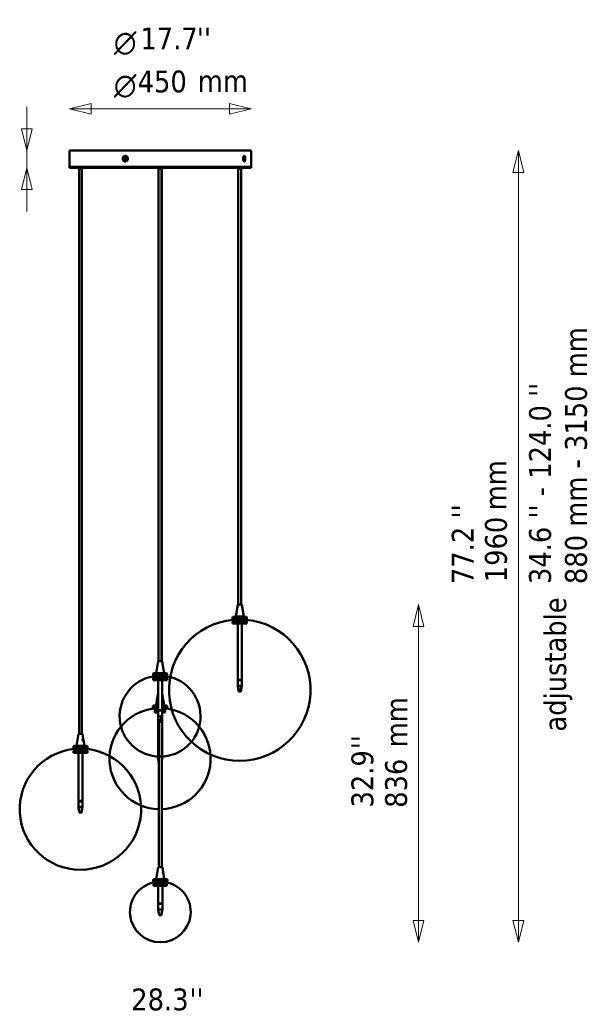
# Model space of a CAD drawing. Header units: millimetres. Extents: x 743 to 3524, y 239 to 5153.
# Tile 4 of 4: x 2120 to 3524, y 2716 to 5153. Entities that reach past the tile are written whole.
import ezdxf

# ---------------------------------------------------------------- set-up
doc = ezdxf.new("R2010")
doc.units = ezdxf.units.MM
doc.header["$LTSCALE"] = 18
for name, color, linetype, lineweight in [('Symbol (ISO)', 7, 'Continuous', 25), ('Widoczne (ISO)', 7, 'Continuous', 50), ('Wymiar (ISO)', 7, 'Continuous', 25)]:
    doc.layers.add(name, color=color, linetype=linetype, lineweight=lineweight)
doc.styles.add('Styl tekstu27', font='AIGDT___.TTF')
doc.styles.add('Tekst notatki (ISO)', font='tahoma.ttf')

msp = doc.modelspace()

# ---------------------------------------------------------------- linework, layer by layer
at = {"layer": 'Widoczne (ISO)', "linetype": 'Continuous', "lineweight": 50}
for p, q in [((2692.9, 4829), (2242.9, 4829)), ((2242.9, 4829), (2242.9, 4789)), ((2692.9, 4829), (2692.9, 4789)), ((2378.3, 4803.9), (2382.4, 4814.8)), ((2379.8, 4805.8), (2382.5, 4812.9)), ((2384.1, 4814.1), (2380, 4803.1)), ((2673.2, 4812.8), (2674.5, 4814.4)), ((2674.3, 4803.9), (2676, 4814.8)), ((2676.7, 4814.1), (2675, 4803.1)), ((2242.9, 4789), (2692.9, 4789)), ((2692.9, 4789), (2242.9, 4789)), ((2242.9, 4789), (2242.9, 4786.5)), ((2242.9, 4786.5), (2692.9, 4786.5)), ((2263.3, 4786.5), (2263.3, 4786)), ((2276.3, 4785), (2264.3, 4785)), ((2266.8, 3385), (2266.8, 4785)), ((2273.8, 3385), (2273.8, 4785)), ((2277.3, 4786.5), (2277.3, 4786)), ((2460.3, 4786.5), (2460.3, 4786)), ((2473.3, 4785), (2461.3, 4785)), ((2463.8, 3565), (2463.8, 4785)), ((2470.8, 3565), (2470.8, 4785)), ((2471.4, 4785), (2471.4, 3565)), ((2474.3, 4786.5), (2474.3, 4786)), ((2657.3, 4786.5), (2657.3, 4786)), ((2670.3, 4785), (2658.3, 4785)), ((2660.8, 3705), (2660.8, 4785)), ((2667.8, 3705), (2667.8, 4785)), ((2671.3, 4786.5), (2671.3, 4786)), ((2692.9, 4789), (2692.9, 4786.5)), ((2659.2, 3704.7), (2654.4, 3675.6)), ((2659.6, 3705), (2659.2, 3704.7)), ((2669.3, 3704.7), (2659.2, 3704.7)), ((2659.6, 3705), (2669, 3705)), ((2669, 3705), (2669.3, 3704.7)), ((2669.3, 3704.7), (2674.2, 3675.6)), ((2646.8, 3670), (2646.8, 3673)), ((2681.8, 3670), (2646.8, 3670)), ((2655.7, 3662), (2646.8, 3662)), ((2646.8, 3658), (2646.8, 3662)), ((2655.7, 3658), (2646.8, 3658)), ((2647.8, 3670), (2647.8, 3667)), ((2647.8, 3667), (2680.8, 3667)), ((2647.8, 3665), (2656.3, 3665)), ((2647.8, 3665), (2647.8, 3662.1)), ((2679.8, 3675), (2648.8, 3675)), ((2651.8, 3667), (2651.8, 3666.2)), ((2653, 3667), (2653, 3665)), ((2654.4, 3675.6), (2674.2, 3675.6)), ((2654.4, 3675.1), (2654.4, 3675.6)), ((2654.4, 3675.1), (2674.2, 3675.1)), ((2654.5, 3675), (2654.4, 3675.1)), ((2655.7, 3658), (2655.7, 3662)), ((2681, 3658), (2655.7, 3658)), ((2656, 3667), (2656, 3665)), ((2656.3, 3665), (2656.3, 3662.1)), ((2672.6, 3665), (2656.3, 3665)), ((2657.8, 3667), (2657.8, 3665)), ((2659.3, 3658), (2659.3, 3519)), ((2669.3, 3658), (2669.3, 3519)), ((2670.8, 3667), (2670.8, 3665)), ((2671, 3667), (2671, 3665)), ((2672.6, 3663.3), (2673.5, 3663.3)), ((2680, 3665), (2673.5, 3665)), ((2674, 3667), (2674, 3665)), ((2674.1, 3675), (2674.2, 3675.1)), ((2674.2, 3675.1), (2674.2, 3675.6)), ((2676.8, 3667), (2676.8, 3666.2)), ((2680, 3665), (2680, 3662.1)), ((2680, 3665), (2680.8, 3665)), ((2680.8, 3670), (2680.8, 3667)), ((2680.8, 3665), (2680.8, 3662.1)), ((2681, 3662), (2681, 3658)), ((2681.8, 3662), (2681, 3662)), ((2681.8, 3658), (2681, 3658)), ((2681.8, 3670), (2681.8, 3673)), ((2681.8, 3658), (2681.8, 3662)), ((2462.3, 3564.7), (2457.4, 3535.6)), ((2462.6, 3565), (2462.3, 3564.7)), ((2472.4, 3564.7), (2462.3, 3564.7)), ((2462.6, 3565), (2472, 3565)), ((2472, 3565), (2472.4, 3564.7)), ((2472.4, 3564.7), (2474.4, 3552.3)), ((2482.8, 3535), (2451.8, 3535)), ((2457.4, 3535.6), (2477.2, 3535.6)), ((2457.4, 3535.1), (2457.4, 3535.6)), ((2457.4, 3535.1), (2477.2, 3535.1)), ((2457.5, 3535), (2457.4, 3535.1)), ((2474.6, 3550.8), (2474.7, 3550.8)), ((2475.1, 3550.9), (2474.7, 3550.8)), ((2474.9, 3549.8), (2474.8, 3549.8)), ((2475.1, 3548.2), (2477.2, 3535.6)), ((2477.1, 3535), (2477.2, 3535.1)), ((2477.2, 3535.1), (2477.2, 3535.6)), ((2449.8, 3530), (2449.8, 3533)), ((2484.8, 3530), (2449.8, 3530)), ((2459.9, 3522), (2449.8, 3522)), ((2449.8, 3518), (2449.8, 3522)), ((2459.9, 3518), (2449.8, 3518)), ((2450.8, 3530), (2450.8, 3527)), ((2450.8, 3527), (2483.8, 3527)), ((2450.8, 3525), (2460.5, 3525)), ((2450.8, 3525), (2450.8, 3522.1)), ((2454.7, 3527), (2454.7, 3526.2)), ((2456.4, 3527), (2456.4, 3525)), ((2459.4, 3527), (2459.4, 3525)), ((2459.9, 3518), (2459.9, 3522)), ((2484.4, 3518), (2459.9, 3518)), ((2460.5, 3525), (2460.5, 3522.1)), ((2476.2, 3525), (2460.5, 3525)), ((2460.8, 3527), (2460.8, 3525)), ((2462.3, 3518), (2462.3, 3444)), ((2472.3, 3518), (2472.3, 3444)), ((2473.8, 3527), (2473.8, 3525)), ((2474.5, 3527), (2474.5, 3525)), ((2476.2, 3523.3), (2477.1, 3523.3)), ((2483.4, 3525), (2477.1, 3525)), ((2477.5, 3527), (2477.5, 3525)), ((2479.9, 3527), (2479.9, 3526.2)), ((2483.4, 3525), (2483.4, 3522.1)), ((2483.4, 3525), (2483.8, 3525)), ((2483.8, 3530), (2483.8, 3527)), ((2483.8, 3525), (2483.8, 3522.1)), ((2484.4, 3522), (2484.4, 3518)), ((2484.8, 3522), (2484.4, 3522)), ((2484.8, 3518), (2484.4, 3518)), ((2484.8, 3530), (2484.8, 3533)), ((2484.8, 3518), (2484.8, 3522)), ((2659.3, 3519), (2669.3, 3519)), ((2669.3, 3518), (2659.3, 3518)), ((2659.3, 3518), (2659.3, 3504)), ((2660.1, 3519), (2660.1, 3518)), ((2660.8, 3518), (2660.8, 3519)), ((2663.9, 3519), (2663.9, 3518)), ((2666.7, 3518), (2666.7, 3519)), ((2668.5, 3519), (2668.5, 3518)), ((2669.3, 3518), (2669.3, 3504)), ((2659.3, 3504), (2666.9, 3504)), ((2661.4, 3490), (2659.4, 3504)), ((2662.3, 3490), (2661.4, 3490)), ((2665.4, 3490), (2662.3, 3490)), ((2666.3, 3490), (2665.4, 3490)), ((2666.3, 3490), (2666.9, 3504)), ((2667.2, 3490), (2666.3, 3490)), ((2666.9, 3504), (2669.2, 3504)), ((2667.2, 3490), (2669.2, 3504)), ((2669.2, 3504), (2669.3, 3504)), ((2459.5, 3468.4), (2457.3, 3455.6)), ((2459.6, 3468.1), (2459.8, 3467.8)), ((2462.2, 3484.7), (2460.1, 3472.2)), ((2460.3, 3467.8), (2460.1, 3472.2)), ((2460.6, 3472.6), (2460.8, 3468.3)), ((2462.3, 3484.8), (2462.2, 3484.7)), ((2462.3, 3484.7), (2462.2, 3484.7)), ((2472.3, 3484.3), (2477.1, 3455.6)), ((2449.7, 3450), (2449.7, 3453)), ((2462.3, 3450), (2449.7, 3450)), ((2450.7, 3450), (2450.7, 3447)), ((2450.7, 3447), (2462.3, 3447)), ((2462.3, 3455), (2451.7, 3455)), ((2454.6, 3446.2), (2454.6, 3447)), ((2454.7, 3442), (2454.7, 3438)), ((2462.3, 3442), (2454.7, 3442)), ((2462.3, 3438), (2454.7, 3438)), ((2455.3, 3445), (2462.3, 3445)), ((2455.3, 3445), (2455.3, 3442.1)), ((2457.3, 3455.6), (2462.3, 3455.6)), ((2457.3, 3455.1), (2457.3, 3455.6)), ((2457.3, 3455.1), (2462.3, 3455.1)), ((2457.4, 3455), (2457.3, 3455.1)), ((2457.3, 3447), (2457.3, 3445)), ((2460.3, 3447), (2460.3, 3445)), ((2460.7, 3447), (2460.7, 3445)), ((2462.2, 3438), (2462.2, 3339)), ((2462.3, 3444), (2472.3, 3444)), ((2472.3, 3443), (2462.3, 3443)), ((2462.3, 3443), (2462.3, 3429)), ((2463.1, 3444), (2463.1, 3443)), ((2463.9, 3443), (2463.9, 3444)), ((2467.1, 3444), (2467.1, 3443)), ((2469.8, 3443), (2469.8, 3444)), ((2471.6, 3444), (2471.6, 3443)), ((2472.3, 3455.6), (2477.1, 3455.6)), ((2472.3, 3455.1), (2477.1, 3455.1)), ((2482.7, 3455), (2472.3, 3455)), ((2484.7, 3450), (2472.3, 3450)), ((2472.3, 3447), (2483.7, 3447)), ((2472.3, 3445), (2476.1, 3445)), ((2472.3, 3443), (2472.3, 3429)), ((2476.5, 3442), (2472.3, 3442)), ((2476.5, 3438), (2472.3, 3438)), ((2473.7, 3447), (2473.7, 3445)), ((2475.4, 3447), (2475.4, 3445)), ((2476.1, 3445), (2476.1, 3442.1)), ((2478.2, 3445), (2476.1, 3445)), ((2476.5, 3438), (2476.5, 3442)), ((2479.8, 3438), (2476.5, 3438)), ((2477, 3455), (2477.1, 3455.1)), ((2477.1, 3455.1), (2477.1, 3455.6)), ((2478.2, 3443.3), (2478.4, 3443.3)), ((2478.3, 3443.2), (2478.4, 3443.3)), ((2478.4, 3447), (2478.4, 3443.3)), ((2479.2, 3445), (2478.4, 3445)), ((2479.2, 3445), (2479.2, 3442.4)), ((2479.8, 3446.2), (2479.8, 3447)), ((2479.8, 3442), (2479.8, 3438)), ((2483.7, 3450), (2483.7, 3447)), ((2484.7, 3450), (2484.7, 3453)), ((2462.3, 3429), (2470.1, 3429)), ((2464.4, 3415), (2462.4, 3429)), ((2464.4, 3415.4), (2464.4, 3055)), ((2465.3, 3415), (2464.4, 3415)), ((2468.5, 3415), (2465.3, 3415)), ((2469.5, 3415), (2468.5, 3415)), ((2469.5, 3415), (2470.1, 3429)), ((2470.3, 3415), (2469.5, 3415)), ((2470.1, 3429), (2472.3, 3429)), ((2470.3, 3415), (2472.3, 3429)), ((2471.4, 3422.5), (2471.4, 3055)), ((2472.2, 3428.7), (2472.2, 3339)), ((2472.3, 3429), (2472.3, 3429)), ((2265.2, 3384.7), (2260.4, 3355.6)), ((2265.6, 3385), (2265.2, 3384.7)), ((2275.3, 3384.7), (2265.2, 3384.7)), ((2265.6, 3385), (2275, 3385)), ((2275, 3385), (2275.3, 3384.7)), ((2275.3, 3384.7), (2277.4, 3372.4)), ((2277.9, 3367.9), (2276.5, 3372.2)), ((2276.7, 3372.6), (2278.1, 3368.3)), ((2277.2, 3372.6), (2276.9, 3372.8)), ((2278.1, 3368.2), (2280.2, 3355.6)), ((2252.8, 3350), (2252.8, 3353)), ((2287.8, 3350), (2252.8, 3350)), ((2266.5, 3342), (2252.8, 3342)), ((2252.8, 3338), (2252.8, 3342)), ((2253.8, 3350), (2253.8, 3347)), ((2253.8, 3347), (2286.8, 3347)), ((2253.8, 3345), (2266.9, 3345)), ((2253.8, 3345), (2253.8, 3342.1)), ((2285.8, 3355), (2254.8, 3355)), ((2257.7, 3347), (2257.7, 3346.2)), ((2259, 3347), (2259, 3345)), ((2260.4, 3355.6), (2280.2, 3355.6)), ((2260.4, 3355.1), (2260.4, 3355.6)), ((2260.4, 3355.1), (2280.2, 3355.1)), ((2260.5, 3355), (2260.4, 3355.1)), ((2262, 3347), (2262, 3345)), ((2263.8, 3347), (2263.8, 3345)), ((2266.5, 3338), (2266.5, 3342)), ((2266.9, 3345), (2266.9, 3342.1)), ((2272.3, 3345), (2266.9, 3345)), ((2270.3, 3347), (2270.3, 3345)), ((2272.3, 3343.3), (2273.1, 3343.3)), ((2286.8, 3345), (2273.1, 3345)), ((2273.3, 3347), (2273.3, 3345)), ((2276.8, 3347), (2276.8, 3345)), ((2277, 3347), (2277, 3345)), ((2280, 3347), (2280, 3345)), ((2280.1, 3355), (2280.2, 3355.1)), ((2280.2, 3355.1), (2280.2, 3355.6)), ((2282.9, 3347), (2282.9, 3346.2)), ((2286.8, 3350), (2286.8, 3347)), ((2286.8, 3345), (2286.8, 3345)), ((2286.8, 3345), (2286.8, 3342.1)), ((2286.8, 3345), (2286.8, 3342.1)), ((2287.8, 3350), (2287.8, 3353)), ((2287.8, 3342), (2287.8, 3338)), ((2287.8, 3342), (2287.8, 3342)), ((2287.8, 3338), (2287.8, 3342)), ((2266.5, 3338), (2252.8, 3338)), ((2265.3, 3338), (2265.3, 3219)), ((2287.8, 3338), (2266.5, 3338)), ((2275.3, 3338), (2275.3, 3219)), ((2287.8, 3338), (2287.8, 3338)), ((2462.2, 3339), (2464.4, 3339)), ((2464.4, 3338), (2462.2, 3338)), ((2462.2, 3338), (2462.2, 3324)), ((2462.2, 3324), (2464.2, 3324)), ((2464.2, 3310), (2462.2, 3324)), ((2462.2, 3324), (2462.2, 3324)), ((2463, 3338), (2463, 3339)), ((2464.4, 3320.5), (2464.2, 3324)), ((2464.2, 3324), (2464.4, 3324)), ((2467.2, 3328.8), (2467.4, 3328.8)), ((2467.2, 3328.8), (2467.4, 3328.8)), ((2471.4, 3338), (2471.4, 3339)), ((2471.4, 3339), (2472.2, 3339)), ((2472.2, 3338), (2471.4, 3338)), ((2471.4, 3317.9), (2472.2, 3324)), ((2471.4, 3324), (2472.2, 3324)), ((2472.2, 3338), (2472.2, 3324)), ((2664.2, 3318.4), (2664.4, 3318.4)), ((2664.2, 3318.4), (2664.4, 3318.4)), ((2464.4, 3310), (2464.2, 3310)), ((2265.3, 3219), (2275.3, 3219)), ((2275.3, 3218), (2265.3, 3218)), ((2265.3, 3218), (2265.3, 3204)), ((2266, 3218), (2266, 3219)), ((2266.1, 3219), (2266.1, 3218)), ((2267.7, 3218), (2267.7, 3219)), ((2271.3, 3219), (2271.3, 3218)), ((2273.7, 3218), (2273.7, 3219)), ((2274.5, 3218), (2274.5, 3219)), ((2275.3, 3218), (2275.3, 3204)), ((2267.2, 3190), (2265.3, 3204)), ((2265.3, 3204), (2265.3, 3204)), ((2265.3, 3204), (2274.1, 3204)), ((2273, 3190), (2274.1, 3204)), ((2273.4, 3190), (2274.2, 3195.9)), ((2274.1, 3204), (2275.3, 3204)), ((2268.2, 3190), (2267.2, 3190)), ((2271.9, 3190), (2268.2, 3190)), ((2273, 3190), (2271.9, 3190)), ((2273.4, 3190), (2273, 3190)), ((2270.2, 3048.5), (2270.4, 3048.5)), ((2270.2, 3048.5), (2270.4, 3048.5)), ((2462.8, 3054.7), (2458, 3025.6)), ((2463.2, 3055), (2462.8, 3054.7)), ((2472.9, 3054.7), (2462.8, 3054.7)), ((2463.2, 3055), (2472.6, 3055)), ((2472.6, 3055), (2472.9, 3054.7)), ((2472.9, 3054.7), (2474.8, 3043.1)), ((2450.4, 3023), (2450.4, 3020)), ((2452.4, 3025), (2483.4, 3025)), ((2458, 3025.6), (2477.8, 3025.6)), ((2458, 3025.1), (2458, 3025.6)), ((2458, 3025.1), (2477.8, 3025.1)), ((2458.1, 3025), (2458, 3025.1)), ((2474.9, 3042.7), (2474.6, 3042.9)), ((2474.8, 3042.7), (2475.7, 3038.2)), ((2475.7, 3037.8), (2474.8, 3042.3)), ((2475.7, 3037.8), (2475.5, 3037.5)), ((2475.8, 3037.4), (2477.8, 3025.6)), ((2477.7, 3025), (2477.8, 3025.1)), ((2477.8, 3025.1), (2477.8, 3025.6)), ((2485.4, 3023), (2485.4, 3020)), ((2450.4, 3020), (2485.4, 3020)), ((2451.3, 3012.2), (2469.9, 3012.2)), ((2451.3, 3012.2), (2451.3, 3009)), ((2451.3, 3009), (2469.9, 3009)), ((2451.4, 3020), (2451.4, 3017)), ((2451.4, 3017), (2484.4, 3017)), ((2452.2, 3015), (2469.9, 3015)), ((2452.2, 3015), (2452.2, 3012.4)), ((2455.2, 3017), (2455.2, 3016.2)), ((2460.7, 3017), (2460.7, 3015)), ((2462.9, 2965), (2462.9, 3009)), ((2463.7, 3017), (2463.7, 3015)), ((2469.9, 3015), (2469.9, 3012.4)), ((2479.3, 3015), (2469.9, 3015)), ((2469.9, 3009), (2469.9, 3012.2)), ((2484.4, 3009), (2469.9, 3009)), ((2472.9, 2965), (2472.9, 3009)), ((2474.4, 3017), (2474.4, 3015)), ((2476.8, 3017), (2476.8, 3015)), ((2479.8, 3017), (2479.8, 3015)), ((2483.5, 3015), (2479.8, 3015)), ((2480.5, 3017), (2480.5, 3016.2)), ((2483.5, 3015), (2483.5, 3012.5)), ((2484.4, 3020), (2484.4, 3017)), ((2484.4, 3012.2), (2484.4, 3009)), ((2462.9, 2965), (2472.9, 2965)), ((2472.9, 2964), (2462.9, 2964)), ((2462.9, 2964), (2462.9, 2950)), ((2464.8, 2936), (2462.9, 2950)), ((2462.9, 2950), (2462.9, 2950)), ((2462.9, 2950), (2471.6, 2950)), ((2463.6, 2964), (2463.6, 2965)), ((2463.7, 2965), (2463.7, 2964)), ((2465.1, 2964), (2465.1, 2965)), ((2468.7, 2965), (2468.7, 2964)), ((2470.5, 2936), (2471.6, 2950)), ((2471.1, 2964), (2471.1, 2965)), ((2471.6, 2950), (2472.9, 2950)), ((2472.1, 2964), (2472.1, 2965)), ((2472.9, 2964), (2472.9, 2950)), ((2465.8, 2936), (2464.8, 2936)), ((2469.4, 2936), (2465.8, 2936)), ((2470.5, 2936), (2469.4, 2936)), ((2470.9, 2936), (2470.5, 2936)), ((2470.9, 2936), (2472, 2943.7)), ((2467.7, 2869.1), (2468, 2869.1)), ((2467.7, 2869.1), (2468, 2869.1))]:
    msp.add_line(p, q, dxfattribs=at)
for centre, radius, start, end in [((2264.3, 4786), 1, 180, 270), ((2276.3, 4786), 1, 270, 0), ((2461.3, 4786), 1, 180, 270), ((2473.3, 4786), 1, 270, 0), ((2658.3, 4786), 1, 180, 270), ((2670.3, 4786), 1, 270, 0), ((2664.2, 3493.4), 175, 95.3738, 270), ((2648.8, 3673), 2, 90, 180), ((2665.5, 3488), 175, 95.812, 96.1412), ((2651.6, 3666.2), 0.2, 274.1683, 0), ((2664.4, 3493.4), 175, 270, 84.6262), ((2677, 3666.2), 0.2, 180, 265.8317), ((2679.8, 3673), 2, 0, 90), ((2663.1, 3488), 175, 83.8588, 84.188), ((2451.8, 3533), 2, 90, 180), ((2482.8, 3533), 2, 0, 90), ((2467.2, 3428.8), 100, 99.4329, 270), ((2464.3, 3423), 100, 97.7199, 98.2985), ((2454.5, 3526.2), 0.2, 277.4308, 0), ((2467.4, 3428.8), 100, 270, 80.5671), ((2480.1, 3526.2), 0.2, 180, 262.5692), ((2470.4, 3423), 100, 81.7015, 82.2801), ((2467.1, 3323.6), 125, 97.534, 268.7322), ((2451.7, 3453), 2, 90, 180), ((2454.4, 3446.2), 0.2, 275.9168, 0), ((2467.3, 3323.6), 125, 271.8396, 82.466), ((2468.9, 3318), 125, 85.6678, 85.8993), ((2480, 3446.2), 0.2, 180, 264.0832), ((2482.7, 3453), 2, 0, 90), ((2270.2, 3198.5), 150, 96.2728, 270), ((2254.8, 3353), 2, 90, 180), ((2270.1, 3193), 150, 96.2357, 96.6201), ((2257.5, 3346.2), 0.2, 274.916, 0), ((2270.4, 3198.5), 150, 270, 83.7272), ((2283.1, 3346.2), 0.2, 180, 265.084), ((2285.8, 3353), 2, 0, 90), ((2270.5, 3193), 150, 83.3799, 83.7643), ((2467.2, 3428.8), 100, 270, 270.0635), ((2467.4, 3428.8), 100, 269.9365, 270), ((2664.2, 3493.4), 175, 270, 270.0363), ((2664.4, 3493.4), 175, 269.9637, 270), ((2270.2, 3198.5), 150, 270, 270.0423), ((2270.4, 3198.5), 150, 269.9577, 270), ((2452.4, 3023), 2, 90, 180), ((2483.4, 3023), 2, 0, 90), ((2467.7, 2944.1), 75, 102.6223, 270), ((2455, 3016.2), 0.2, 279.9912, 0), ((2468, 2944.1), 75, 270, 77.3777), ((2467.9, 2939.3), 75, 80.0011, 80.4599), ((2480.7, 3016.2), 0.2, 180, 260.0088), ((2467.7, 2944.1), 75, 270, 270.0846), ((2468, 2944.1), 75, 269.9154, 270)]:
    msp.add_arc(centre, radius, start, end, dxfattribs=at)
for centre, major_axis, ratio, start_param, end_param in [((2381.2, 4809), (0, 6), 0.922875, 6.057934, 8.864631), ((2382, 4809), (0, -4), 0.922875, 5.637806, 5.947757), ((2381.2, 4809), (0, -6), 0.922875, 6.057934, 8.864631), ((2382, 4809), (0, 4), 0.922875, 5.833215, 6.143166), ((2675.5, 4809), (0, 6), 0.385101, 6.057934, 8.864631), ((2673.7, 4809), (0, -4), 0.385101, 5.958666, 6.043457), ((2675.5, 4809), (0, -6), 0.385101, 6.057934, 8.864631), ((2474.5, 3550.2), (-0.43, 2.46), 0.277504, 4.916576, 5.81617), ((2474, 3550.2), (0.51, -2.96), 0.277504, 1.741074, 2.001775), ((2474, 3550.2), (0.51, -2.96), 0.277504, 1.105155, 1.406178), ((2474.5, 3550.2), (-0.43, 2.46), 0.277504, 3.559483, 4.51386), ((2460.4, 3470.2), (-0.45, -2.46), 0.409459, 3.864382, 6.603259), ((2460.4, 3470.2), (0.45, 2.46), 0.409459, 3.864382, 6.603259), ((2460.9, 3470.2), (0.54, 2.95), 0.409459, 4.369779, 5.266399), ((2276.8, 3370.2), (0.52, -2.95), 0.332861, 4.174384, 5.071005), ((2277.3, 3370.2), (0.44, -2.46), 0.332861, 3.754244, 6.493121), ((2277.3, 3370.2), (-0.44, 2.46), 0.332861, 3.754244, 6.493121), ((2474.8, 3040.2), (0.49, -2.96), 0.084601, 4.219099, 5.115719), ((2475.3, 3040.2), (-0.41, 2.47), 0.084601, 3.718433, 6.457309), ((2475.3, 3040.2), (0.41, -2.47), 0.084601, 3.718433, 6.457309), ((2458.6, 2939.3), (0, 74.2), 0.535225, 0.161627, 0.184504), ((2477.1, 2939.3), (0, 74.2), 0.535225, 6.098681, 6.46769)]:
    msp.add_ellipse(centre, major_axis=major_axis, ratio=ratio, start_param=start_param, end_param=end_param, dxfattribs=at)
for points, knots in [([(2381.2, 4816), (2380.6, 4816), (2380, 4815.9), (2378.9, 4815.6), (2378.3, 4815.3), (2377.5, 4814.7), (2377.3, 4814.5), (2376.7, 4814), (2376.5, 4813.8), (2376, 4813.1), (2375.8, 4812.8), (2375.3, 4811.9), (2375.1, 4811.2), (2374.9, 4810.2), (2374.8, 4809.9), (2374.8, 4809.1), (2374.8, 4808.7), (2374.9, 4807.9), (2374.9, 4807.5), (2375.2, 4806.5), (2375.4, 4805.9), (2375.9, 4805), (2376.1, 4804.7), (2376.6, 4804.1), (2376.8, 4803.8), (2377.4, 4803.3), (2377.7, 4803.1), (2378.6, 4802.6), (2379.1, 4802.3), (2380, 4802.1), (2380.4, 4802), (2381.1, 4802), (2381.4, 4802), (2382.2, 4802.1), (2382.6, 4802.1), (2383.5, 4802.4), (2384.1, 4802.7), (2384.9, 4803.2), (2385.2, 4803.4), (2385.7, 4803.9), (2386, 4804.2), (2386.4, 4804.8), (2386.7, 4805.2), (2387.2, 4806.1), (2387.4, 4806.7), (2387.6, 4807.7), (2387.7, 4808.1), (2387.7, 4808.8), (2387.7, 4809.2), (2387.6, 4810), (2387.6, 4810.4), (2387.3, 4811.5), (2387.1, 4812.1), (2386.5, 4813), (2386.3, 4813.3), (2385.9, 4813.9), (2385.6, 4814.1), (2385, 4814.6), (2384.7, 4814.9), (2383.8, 4815.4), (2383.1, 4815.7), (2382, 4815.9), (2381.6, 4816), (2381.2, 4816)], [-4.218986, -4.218986, -4.218986, -4.218986, -4.113983, -4.113983, -4.007988, -4.007988, -3.947663, -3.947663, -3.880148, -3.880148, -3.812633, -3.812633, -3.706631, -3.706631, -3.646304, -3.646304, -3.578776, -3.578776, -3.511247, -3.511247, -3.405253, -3.405253, -3.344906, -3.344906, -3.277397, -3.277397, -3.209889, -3.209889, -3.103978, -3.103978, -3.043711, -3.043711, -2.976166, -2.976166, -2.908621, -2.908621, -2.802955, -2.802955, -2.743022, -2.743022, -2.67544, -2.67544, -2.607858, -2.607858, -2.502199, -2.502199, -2.442865, -2.442865, -2.375304, -2.375304, -2.307743, -2.307743, -2.199092, -2.199092, -2.138009, -2.138009, -2.071017, -2.071017, -2.004025, -2.004025, -1.883479, -1.883479, -1.808137, -1.808137, -1.808137, -1.808137]), ([(2382.5, 4812.9), (2382.6, 4812.9), (2382.6, 4812.9), (2383, 4812.8), (2383.3, 4812.7), (2383.6, 4812.6)], [1.8634351, 1.8634351, 1.8634351, 1.8634351, 1.8834786, 1.8834786, 1.9814649, 1.9814649, 1.9814649, 1.9814649]), ([(2675.5, 4816), (2675.3, 4816), (2675, 4815.9), (2674.5, 4815.6), (2674.3, 4815.3), (2673.9, 4814.7), (2673.8, 4814.5), (2673.6, 4814), (2673.5, 4813.8), (2673.3, 4813.1), (2673.2, 4812.8), (2672.9, 4811.9), (2672.8, 4811.2), (2672.7, 4810.2), (2672.7, 4809.9), (2672.7, 4809.1), (2672.7, 4808.7), (2672.7, 4807.9), (2672.8, 4807.5), (2672.9, 4806.5), (2673, 4805.9), (2673.2, 4805), (2673.3, 4804.7), (2673.5, 4804.1), (2673.6, 4803.8), (2673.9, 4803.3), (2674, 4803.1), (2674.4, 4802.6), (2674.6, 4802.3), (2675, 4802.1), (2675.2, 4802), (2675.4, 4802), (2675.6, 4802), (2675.9, 4802.1), (2676.1, 4802.1), (2676.5, 4802.4), (2676.7, 4802.7), (2677, 4803.2), (2677.1, 4803.4), (2677.3, 4803.9), (2677.4, 4804.2), (2677.6, 4804.8), (2677.7, 4805.2), (2677.9, 4806.1), (2678, 4806.7), (2678.1, 4807.7), (2678.1, 4808.1), (2678.1, 4808.8), (2678.1, 4809.2), (2678.1, 4810), (2678, 4810.4), (2677.9, 4811.5), (2677.8, 4812.1), (2677.6, 4813), (2677.6, 4813.3), (2677.4, 4813.9), (2677.3, 4814.1), (2677.1, 4814.6), (2676.9, 4814.9), (2676.6, 4815.4), (2676.3, 4815.7), (2675.8, 4815.9), (2675.7, 4816), (2675.5, 4816)], [-4.218986, -4.218986, -4.218986, -4.218986, -4.113983, -4.113983, -4.007988, -4.007988, -3.947663, -3.947663, -3.880148, -3.880148, -3.812633, -3.812633, -3.706631, -3.706631, -3.646304, -3.646304, -3.578776, -3.578776, -3.511247, -3.511247, -3.405253, -3.405253, -3.344906, -3.344906, -3.277397, -3.277397, -3.209889, -3.209889, -3.103978, -3.103978, -3.043711, -3.043711, -2.976166, -2.976166, -2.908621, -2.908621, -2.802955, -2.802955, -2.743022, -2.743022, -2.67544, -2.67544, -2.607858, -2.607858, -2.502199, -2.502199, -2.442865, -2.442865, -2.375304, -2.375304, -2.307743, -2.307743, -2.199092, -2.199092, -2.138009, -2.138009, -2.071017, -2.071017, -2.004025, -2.004025, -1.883479, -1.883479, -1.808137, -1.808137, -1.808137, -1.808137]), ([(2655.7, 3662), (2660, 3662.4), (2664.2, 3662.6), (2672.5, 3662.6), (2676.7, 3662.4), (2681, 3662)], [50.179844, 50.179844, 50.179844, 50.179844, 51.504323, 51.504323, 52.828802, 52.828802, 52.828802, 52.828802]), ([(2673.5, 3662.5), (2673.5, 3662.5), (2673.5, 3662.5), (2673.4, 3662.5), (2673.2, 3662.5), (2672.9, 3662.5), (2672.7, 3662.5), (2672.6, 3662.5)], [-0.4474631, -0.4474631, -0.4474631, -0.4474631, -0.446914, -0.446914, -0.3912211, -0.3912211, -0.3407567, -0.3407567, -0.3407567, -0.3407567]), ([(2474.4, 3552.3), (2474.4, 3552.3), (2474.4, 3552.3), (2474.5, 3552.1), (2474.5, 3551.9), (2474.5, 3551.7)], [-0.95574112, -0.95574112, -0.95574112, -0.95574112, -0.95355722, -0.95355722, -0.89034751, -0.89034751, -0.89034751, -0.89034751]), ([(2474.7, 3550.8), (2474.7, 3550.6), (2474.7, 3550.5), (2474.8, 3550.1), (2474.8, 3550), (2474.8, 3549.8)], [-0.81310806, -0.81310806, -0.81310806, -0.81310806, -0.77356128, -0.77356128, -0.73217545, -0.73217545, -0.73217545, -0.73217545]), ([(2475, 3548.8), (2475, 3548.7), (2475.1, 3548.6), (2475.1, 3548.4), (2475.1, 3548.3), (2475.1, 3548.2)], [-0.64460409, -0.64460409, -0.64460409, -0.64460409, -0.61301991, -0.61301991, -0.58764178, -0.58764178, -0.58764178, -0.58764178]), ([(2459.9, 3522), (2460.5, 3522.1), (2461.1, 3522.1), (2465.3, 3522.6), (2468.8, 3522.7), (2475.5, 3522.7), (2479.1, 3522.6), (2483.2, 3522.1), (2483.8, 3522.1), (2484.4, 3522)], [28.725417, 28.725417, 28.725417, 28.725417, 28.907696, 28.907696, 30.033003, 30.033003, 31.15831, 31.15831, 31.340589, 31.340589, 31.340589, 31.340589]), ([(2477.1, 3522.6), (2477.1, 3522.6), (2477.1, 3522.6), (2476.9, 3522.6), (2476.8, 3522.6), (2476.6, 3522.7), (2476.4, 3522.7), (2476.2, 3522.7), (2476.2, 3522.7), (2476.2, 3522.7)], [-0.9204615, -0.9204615, -0.9204615, -0.9204615, -0.9089564, -0.9089564, -0.8706849, -0.8706849, -0.8171233, -0.8171233, -0.813822, -0.813822, -0.813822, -0.813822]), ([(2459.5, 3468.3), (2459.5, 3468), (2459.5, 3467.9), (2459.6, 3467.5), (2459.7, 3467.4), (2459.8, 3467.3), (2459.9, 3467.3), (2460, 3467.3)], [-0.5917672, -0.5917672, -0.5917672, -0.5917672, -0.5124691, -0.5124691, -0.4351224, -0.4351224, -0.3867806, -0.3867806, -0.3867806, -0.3867806]), ([(2460, 3467.3), (2460.1, 3467.3), (2460.2, 3467.3), (2460.6, 3467.5), (2460.8, 3467.7), (2461.2, 3468.1), (2461.5, 3468.4), (2461.7, 3468.7), (2461.7, 3468.8), (2461.7, 3468.8)], [-1.8804602, -1.8804602, -1.8804602, -1.8804602, -1.8174362, -1.8174362, -1.7291563, -1.7291563, -1.6302741, -1.6302741, -1.6226367, -1.6226367, -1.6226367, -1.6226367]), ([(2462.1, 3471.7), (2462.1, 3471.8), (2462, 3471.9), (2461.9, 3472.2), (2461.8, 3472.4), (2461.5, 3472.8), (2461.4, 3473), (2461, 3473.2), (2460.8, 3473.2), (2460.4, 3472.9), (2460.3, 3472.7), (2460.2, 3472.3), (2460.2, 3472.3), (2460.2, 3472.2)], [-1.3768933, -1.3768933, -1.3768933, -1.3768933, -1.3483265, -1.3483265, -1.2816566, -1.2816566, -1.1890401, -1.1890401, -1.0764237, -1.0764237, -0.9535572, -0.9535572, -0.9461688, -0.9461688, -0.9461688, -0.9461688]), ([(2461.1, 3467.9), (2461, 3467.9), (2460.9, 3467.8), (2460.8, 3467.8), (2460.8, 3467.8), (2460.8, 3467.8)], [1.77074241, 1.77074241, 1.77074241, 1.77074241, 1.81743622, 1.81743622, 1.81897617, 1.81897617, 1.81897617, 1.81897617]), ([(2476.5, 3442), (2477.1, 3442.4), (2477.6, 3442.6), (2478.7, 3442.6), (2479.2, 3442.4), (2479.8, 3442)], [35.882115, 35.882115, 35.882115, 35.882115, 37.196513, 37.196513, 38.510912, 38.510912, 38.510912, 38.510912]), ([(2277.4, 3372.4), (2277.3, 3372.5), (2277.3, 3372.5), (2277.2, 3372.8), (2277.2, 3373), (2276.9, 3373.2), (2276.8, 3373.2), (2276.4, 3372.9), (2276.2, 3372.7), (2275.9, 3372.1), (2275.9, 3371.9), (2275.8, 3371.7)], [-1.3017141, -1.3017141, -1.3017141, -1.3017141, -1.2816566, -1.2816566, -1.1890401, -1.1890401, -1.0764237, -1.0764237, -0.9535572, -0.9535572, -0.8903475, -0.8903475, -0.8903475, -0.8903475]), ([(2276.2, 3368.8), (2276.3, 3368.7), (2276.4, 3368.6), (2276.6, 3368.1), (2276.8, 3367.9), (2277.2, 3367.5), (2277.4, 3367.4), (2277.6, 3367.3), (2277.7, 3367.3), (2277.8, 3367.3)], [-0.6446041, -0.6446041, -0.6446041, -0.6446041, -0.6130199, -0.6130199, -0.5124691, -0.5124691, -0.4351224, -0.4351224, -0.3867806, -0.3867806, -0.3867806, -0.3867806]), ([(2277.8, 3367.3), (2277.8, 3367.3), (2277.9, 3367.3), (2278, 3367.5), (2278.1, 3367.7), (2278.1, 3368), (2278.1, 3368.1), (2278.1, 3368.2)], [-1.8804602, -1.8804602, -1.8804602, -1.8804602, -1.8174362, -1.8174362, -1.7291563, -1.7291563, -1.6849052, -1.6849052, -1.6849052, -1.6849052]), ([(2266.5, 3342), (2270.1, 3342.4), (2273.7, 3342.6), (2280.6, 3342.6), (2284.2, 3342.4), (2287.8, 3342)], [43.032677, 43.032677, 43.032677, 43.032677, 44.352616, 44.352616, 45.672555, 45.672555, 45.672555, 45.672555]), ([(2273.1, 3342.6), (2273.1, 3342.6), (2273.1, 3342.6), (2272.9, 3342.5), (2272.8, 3342.5), (2272.5, 3342.5), (2272.4, 3342.5), (2272.3, 3342.5)], [-0.132191, -0.132191, -0.132191, -0.132191, -0.1186759, -0.1186759, -0.0594213, -0.0594213, -0.025443, -0.025443, -0.025443, -0.025443]), ([(2474.8, 3042.7), (2474.8, 3042.9), (2474.8, 3043), (2474.8, 3043.2), (2474.8, 3043.2), (2474.6, 3042.9), (2474.5, 3042.7), (2474.4, 3042.1), (2474.4, 3041.9), (2474.4, 3041.7)], [-1.2580909, -1.2580909, -1.2580909, -1.2580909, -1.1890401, -1.1890401, -1.0764237, -1.0764237, -0.9535572, -0.9535572, -0.8903475, -0.8903475, -0.8903475, -0.8903475]), ([(2474.9, 3038.8), (2474.9, 3038.7), (2475, 3038.6), (2475.1, 3038.1), (2475.3, 3037.9), (2475.5, 3037.5), (2475.6, 3037.4), (2475.7, 3037.3), (2475.7, 3037.3), (2475.8, 3037.3)], [-0.6446041, -0.6446041, -0.6446041, -0.6446041, -0.6130199, -0.6130199, -0.5124691, -0.5124691, -0.4351224, -0.4351224, -0.3867806, -0.3867806, -0.3867806, -0.3867806]), ([(2475.8, 3037.3), (2475.8, 3037.3), (2475.8, 3037.3), (2475.8, 3037.5), (2475.7, 3037.6), (2475.7, 3037.7)], [-1.8804602, -1.8804602, -1.8804602, -1.8804602, -1.8174362, -1.8174362, -1.7485535, -1.7485535, -1.7485535, -1.7485535])]:
    msp.add_open_spline(points, degree=3, knots=knots, dxfattribs=at)
for points, weights in [([(2379.8, 4805.8), (2379.2, 4805), (2378.3, 4803.9)], [1, 1.02154821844, 1]), ([(2382.4, 4814.8), (2382.5, 4813.7), (2382.5, 4812.9)], [1, 1.02154821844, 1]), ([(2673.1, 4805.3), (2673.6, 4804.7), (2674.3, 4803.9)], [1.0092376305, 1.01484279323, 1]), ([(2675, 4803.1), (2674.6, 4803.6), (2674.3, 4804)], [1, 1.00861917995, 1.01034310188]), ([(2675.8, 4813.2), (2676.2, 4813.6), (2676.7, 4814.1)], [1.01034310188, 1.00861917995, 1]), ([(2474.7, 3550.8), (2474.9, 3550.8), (2475.1, 3550.9)], [1, 1.0043023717, 1]), ([(2475.2, 3549.9), (2475.1, 3549.8), (2474.9, 3549.8)], [1, 1.00430237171, 1]), ([(2460.1, 3472.2), (2460.2, 3472.3), (2460.4, 3472.4)], [1, 1.00289195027, 1.00189610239]), ([(2460.6, 3467.6), (2460.4, 3467.7), (2460.3, 3467.8)], [1.00214925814, 1.00221558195, 1]), ([(2460.8, 3472.8), (2460.7, 3472.7), (2460.6, 3472.6)], [1.00214798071, 1.00223422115, 1]), ([(2460.8, 3468.3), (2460.9, 3468.1), (2461.1, 3467.9)], [1, 1.00279776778, 1.00195684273]), ([(2276.5, 3372.2), (2276.3, 3372.3), (2276.1, 3372.4)], [1, 1.00294584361, 1.00185763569]), ([(2276.4, 3372.8), (2276.6, 3372.7), (2276.7, 3372.6)], [1.00214528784, 1.00226382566, 1]), ([(2277.7, 3367.6), (2277.8, 3367.7), (2277.9, 3367.9)], [1.00214736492, 1.00224184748, 1]), ([(2278.1, 3368.3), (2278, 3368.1), (2277.9, 3368)], [1, 1.00286081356, 1.00191709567]), ([(2474.8, 3042.3), (2474.7, 3042.4), (2474.5, 3042.5)], [1, 1.00237584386, 1.00212772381]), ([(2474.6, 3042.8), (2474.7, 3042.7), (2474.8, 3042.7)], [1.00209302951, 1.00179748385, 1]), ([(2475.7, 3038.2), (2475.7, 3038.1), (2475.7, 3038.1)], [1, 1.00084773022, 1.00136139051])]:
    msp.add_rational_spline(points, weights, degree=2, dxfattribs=at)
for points in [[(2673.3, 4805.1), (2673.2, 4805.1), (2673.2, 4805.2), (2673.2, 4805.2)], [(2455.3, 3442.4), (2455.1, 3442.3), (2454.9, 3442.2), (2454.7, 3442)], [(2276.1, 3372.4), (2276.1, 3372.4), (2276.2, 3372.5), (2276.2, 3372.5)], [(2266.4, 3195.9), (2266, 3198.6), (2265.7, 3201.3), (2265.3, 3204)], [(2275.3, 3204), (2274.9, 3201.3), (2274.5, 3198.6), (2274.2, 3195.9)], [(2463.7, 2943.7), (2463.4, 2945.8), (2463.1, 2947.9), (2462.9, 2950)], [(2472.9, 2950), (2472.6, 2947.9), (2472.3, 2945.8), (2472, 2943.7)]]:
    msp.add_open_spline(points, degree=3, dxfattribs=at)
at = {"layer": 'Wymiar (ISO)', "lineweight": 18}
for p, q in [((2137.7, 4883), (2137.7, 4937)), ((2296.9, 4945.8), (2242.9, 4932.3)), ((2296.9, 4932.3), (2242.9, 4932.3)), ((2242.9, 4932.3), (2296.9, 4918.8)), ((2296.9, 4918.8), (2296.9, 4945.8)), ((2296.9, 4932.3), (2638.9, 4932.3)), ((2692.9, 4932.3), (2638.9, 4945.8)), ((2638.9, 4945.8), (2638.9, 4918.8)), ((2638.9, 4932.3), (2692.9, 4932.3)), ((2638.9, 4918.8), (2692.9, 4932.3)), ((2124.2, 4883), (2137.7, 4829)), ((2151.2, 4883), (2124.2, 4883)), ((2137.7, 4883), (2137.7, 4829)), ((2137.7, 4829), (2151.2, 4883)), ((2137.7, 4786.5), (2137.7, 4829)), ((3353.4, 4829), (3339.9, 4775)), ((3353.4, 4775), (3353.4, 4829)), ((3366.9, 4775), (3353.4, 4829)), ((2137.7, 4786.5), (2124.2, 4732.5)), ((2137.7, 4732.5), (2137.7, 4786.5)), ((2151.2, 4732.5), (2137.7, 4786.5)), ((3339.9, 4775), (3366.9, 4775)), ((3353.4, 2923.1), (3353.4, 4775)), ((2124.2, 4732.5), (2151.2, 4732.5)), ((2137.7, 4732.5), (2137.7, 4678.5)), ((3106.4, 3705), (3092.9, 3651)), ((3106.4, 3651), (3106.4, 3705)), ((3119.9, 3651), (3106.4, 3705)), ((3092.9, 3651), (3119.9, 3651)), ((3106.4, 2923.1), (3106.4, 3651)), ((3092.9, 2923.1), (3106.4, 2869.1)), ((3119.9, 2923.1), (3092.9, 2923.1)), ((3106.4, 2923.1), (3106.4, 2869.1)), ((3106.4, 2869.1), (3119.9, 2923.1)), ((3339.9, 2923.1), (3353.4, 2869.1)), ((3366.9, 2923.1), (3339.9, 2923.1)), ((3353.4, 2923.1), (3353.4, 2869.1)), ((3353.4, 2869.1), (3366.9, 2923.1))]:
    msp.add_line(p, q, dxfattribs=at)
at = {"layer": 'Wymiar (ISO)', "lineweight": 18, "flags": 128}
for points in [[(2296.9, 4945.8), (2242.9, 4932.3), (2296.9, 4918.8), (2296.9, 4945.8)], [(2638.9, 4918.8), (2692.9, 4932.3), (2638.9, 4945.8), (2638.9, 4918.8)], [(2124.2, 4883), (2137.7, 4829), (2151.2, 4883), (2124.2, 4883)], [(3366.9, 4775), (3353.4, 4829), (3339.9, 4775), (3366.9, 4775)], [(2151.2, 4732.5), (2137.7, 4786.5), (2124.2, 4732.5), (2151.2, 4732.5)], [(3119.9, 3651), (3106.4, 3705), (3092.9, 3651), (3119.9, 3651)], [(3092.9, 2923.1), (3106.4, 2869.1), (3119.9, 2923.1), (3092.9, 2923.1)], [(3339.9, 2923.1), (3353.4, 2869.1), (3366.9, 2923.1), (3339.9, 2923.1)]]:
    msp.add_lwpolyline(points, dxfattribs=at)
at = {"layer": 'Wymiar (ISO)'}
for points in [[(2296.9, 4945.8), (2242.9, 4932.3), (2296.9, 4918.8), (2296.9, 4945.8)], [(2638.9, 4918.8), (2692.9, 4932.3), (2638.9, 4945.8), (2638.9, 4918.8)], [(2124.2, 4883), (2137.7, 4829), (2151.2, 4883), (2124.2, 4883)], [(3366.9, 4775), (3353.4, 4829), (3339.9, 4775), (3366.9, 4775)], [(2151.2, 4732.5), (2137.7, 4786.5), (2124.2, 4732.5), (2151.2, 4732.5)], [(3119.9, 3651), (3106.4, 3705), (3092.9, 3651), (3119.9, 3651)], [(3092.9, 2923.1), (3106.4, 2869.1), (3119.9, 2923.1), (3092.9, 2923.1)], [(3339.9, 2923.1), (3353.4, 2869.1), (3366.9, 2923.1), (3339.9, 2923.1)]]:
    msp.add_solid(points, dxfattribs=at)

# ---------------------------------------------------------------- texts
at = {"layer": 'Symbol (ISO)', "insert": (2560.6, 5028.3), "char_height": 54, "width": 124.716, "attachment_point": 1, "style": 'Tekst notatki (ISO)'}
msp.add_mtext('\\fTahoma|b0|i0;mm', dxfattribs=at)
at = {"layer": 'Symbol (ISO)', "insert": (3379.9, 3755.9), "char_height": 54, "width": 652.814, "attachment_point": 1, "rotation": 90, "line_spacing_factor": 0.987884, "style": 'Tekst notatki (ISO)'}
msp.add_mtext("\\fTahoma|b0|i0;34.6 '' - 124.0 ''\\P\\fTahoma|b0|i0;880 mm - 3150 mm", dxfattribs=at)
at = {"layer": 'Symbol (ISO)', "char_height": 54, "attachment_point": 1, "rotation": 90, "style": 'Tekst notatki (ISO)'}
for s, insert, width in [('\\fTahoma|b0|i0;mm', (3269.9, 3938.5), 124.716), ('\\fTahoma|b0|i0;adjustable', (3417.5, 3390.7), 336.428), ('\\fTahoma|b0|i0;mm', (3024.9, 3351.9), 124.716)]:
    msp.add_mtext(s, dxfattribs=dict(at, insert=insert, width=width))
at = {"layer": 'Wymiar (ISO)', "char_height": 54, "attachment_point": 7}
for s, insert, style in [('17.7', (2418.5, 5079.4), 'Tekst notatki (ISO)'), ("''", (2558.2, 5079.4), 'Tekst notatki (ISO)'), ('\\fAIGDT|b0|i0|p0;n', (2353, 5065.8), 'Styl tekstu27'), ('450', (2411.8, 4972.1), 'Tekst notatki (ISO)'), ('\\fAIGDT|b0|i0|p0;n', (2353, 4959.7), 'Styl tekstu27'), ('28.3', (2396, 2699.6), 'Tekst notatki (ISO)'), ("''", (2539.9, 2700.8), 'Tekst notatki (ISO)')]:
    msp.add_mtext(s, dxfattribs=dict(at, insert=insert, style=style))
at = {"layer": 'Wymiar (ISO)', "char_height": 54, "attachment_point": 7, "rotation": 90, "style": 'Tekst notatki (ISO)'}
for s, insert in [("''", (3242.7, 3918.2)), ('1960', (3326, 3760.4)), ('77.2', (3242.7, 3755.9)), ("''", (2994.5, 3347.1)), ('32.9', (2995.6, 3202.8)), ('836', (3079, 3202))]:
    msp.add_mtext(s, dxfattribs=dict(at, insert=insert))

doc.saveas('drawing.dxf')
